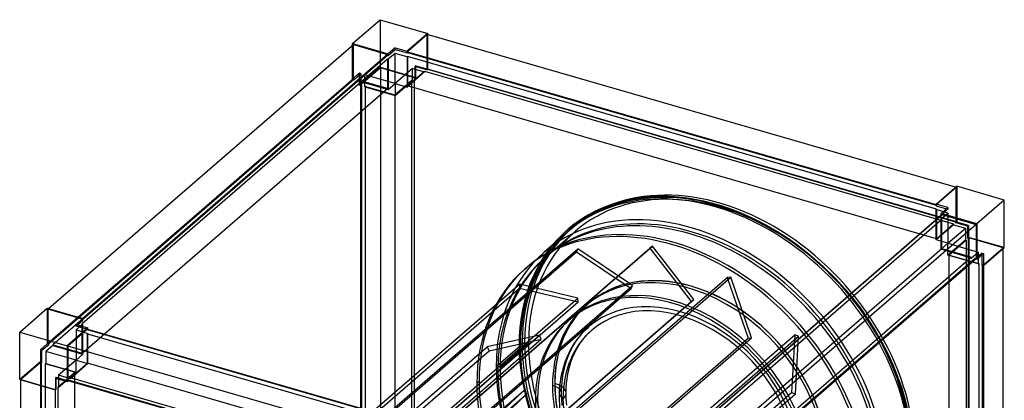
# Model space of a CAD drawing. Header units: millimetres. Extents: x -567 to 567, y -638 to 620.
# Tile 3 of 3: x -546 to 546, y 197 to 620. Entities that reach past the tile are written whole.
import ezdxf

# ---------------------------------------------------------------- set-up
doc = ezdxf.new("R2010")
doc.units = ezdxf.units.MM
doc.layers.add('MAIN-1', color=7, linetype='Continuous')
doc.layers.add('MAIN-2', color=7, linetype='Continuous')

msp = doc.modelspace()

# ---------------------------------------------------------------- linework, layer by layer
at = {"layer": 'MAIN-1'}
for p, q in [((-176.9, 593.2), (-146.4, 619.6)), ((-146.4, 619.6), (-93.6, 604.4)), ((-93.6, 604.4), (-116.5, 584.6)), ((-94.1, 603.1), (-116, 584.1)), ((492.3, 433.8), (-94.1, 603.1)), ((-93.6, 602.9), (-93.6, 604.4)), ((-514.3, 299.2), (-176, 592.1)), ((-176.9, 593.2), (-137.3, 581.8)), ((-176.9, 591.3), (-176.9, 593.2)), ((-176, 592.1), (-138.2, 581.1)), ((-138.2, 581.1), (-476.4, 288.2)), ((-476.3, 287.4), (-138.2, 580.3)), ((-138.2, 581.1), (-138.2, 580.3)), ((-138.2, 580.3), (-137.3, 580)), ((-129.7, 588.4), (-137.3, 581.8)), ((-137.3, 580), (-129.7, 586.6)), ((-137.3, 581.8), (-137.3, 580)), ((-129.7, 586.6), (-129.7, 588.4)), ((-129.7, 588.4), (-116.5, 584.6)), ((-129.7, 586.6), (-116.5, 582.8)), ((-116.5, 584.6), (-116.5, 582.8)), ((-116.5, 582.8), (-116, 583.3)), ((-116, 584.1), (-116, 583.3)), ((-116, 584.1), (470.7, 414.8)), ((-116, 583.3), (470.7, 413.9)), ((470.7, 415.1), (493.6, 434.9)), ((546.4, 419.6), (493.6, 434.9)), ((546.4, 419.6), (515.9, 393.2)), ((546.4, 366.8), (546.4, 419.6)), ((470.7, 413.3), (470.7, 415.1)), ((483.9, 411.2), (470.7, 415.1)), ((470.7, 413.3), (482.4, 409.9)), ((476.3, 404.6), (483.9, 411.2)), ((476.3, 402.9), (476.3, 404.6)), ((515.9, 393.2), (476.3, 404.6)), ((138.9, 110.6), (477.2, 403.5)), ((476.3, 402.9), (476.4, 402.9)), ((477.2, 403.5), (515, 392.6)), ((515, 392.6), (176.8, 99.7)), ((515, 392.6), (515, 354.7)), ((515.9, 393.2), (515.9, 353.6)), ((523.5, 347), (546.4, 366.8)), ((545, -208.4), (545, 365.6)), ((176.9, 61.9), (515, 354.7)), ((515.9, 353.6), (514.3, 354)), ((515.9, 353.6), (523.5, 360.2)), ((521.8, 347.5), (521.8, 358.7)), ((523.5, 360.2), (523.5, 347)), ((523.5, 347), (521.8, 347.5)), ((522.3, -239.3), (522.3, 347.3)), ((523.2, 347.1), (523.2, -239.5)), ((-546.4, 273.2), (-515.9, 299.6)), ((-515.9, 299.6), (-476.3, 288.2)), ((-476.3, 288.2), (-483.9, 281.6)), ((-482.4, 281.1), (-476.3, 286.4)), ((-476.3, 286.4), (-476.3, 288.2)), ((-546.4, 220.4), (-546.4, 273.2)), ((-546.4, 273.2), (-493.6, 258)), ((-470.7, 277.8), (-493.6, 258)), ((-471.2, 276.5), (-493.1, 257.5)), ((-483.9, 281.6), (-470.7, 277.8)), ((-471.2, 276.5), (115.2, 107.2)), ((-470.7, 276.3), (-470.7, 277.8)), ((-493.6, 258), (-493.6, 218.3)), ((-493.1, 257.5), (-493.1, 219.6)), ((93.6, 88.2), (-493.1, 257.5)), ((-546.4, 220.4), (-506.8, 208.9)), ((-545, -366.6), (-545, 220)), ((-506.8, 222.1), (-506.8, 208.9)), ((-506.8, 222.1), (-493.6, 218.3)), ((-505.8, 209.8), (-505.8, 221.9)), ((-493.6, 218.3), (-492.6, 219.2)), ((-493.1, 219.6), (93.6, 50.3)), ((-492.6, 219.2), (-492.6, 219.5)), ((-507.2, 209), (-507.2, -377.5)), ((-506.8, 208.9), (-505.8, 209.8)), ((-506.7, -377.1), (-506.7, 209.1))]:
    msp.add_line(p, q, dxfattribs=at)
at = {"layer": 'MAIN-2'}
for p, q in [((-146.4, 619.6), (-146.4, 566.8)), ((-94.1, 565.2), (-94.1, 603.1)), ((-93.6, 564.7), (-93.6, 602.9)), ((-176.9, 553.6), (-176.9, 591.3)), ((-176, 554.2), (-176, 592.1)), ((-129.7, 582.3), (-137.3, 575.7)), ((-116.5, 578.5), (-129.7, 582.3)), ((-129.7, 548.7), (-129.7, 582.3)), ((-138.2, 576), (-477.2, 282.4)), ((-137.3, 575.7), (-138.2, 576)), ((-138.2, 576), (-138.2, 543.3)), ((-137.3, 575.7), (-137.3, 542.1)), ((-116, 578.9), (-116.5, 578.5)), ((-116.5, 578.5), (-116.5, 544.9)), ((-116, 578.9), (-116, 546.2)), ((471.2, 409.4), (-116, 578.9)), ((-106.8, 568.6), (-107.8, 567.7)), ((-106.8, 568.6), (-93.6, 564.7)), ((-106.8, 555.4), (-106.8, 568.6)), ((-169.3, 560.2), (-176.9, 553.6)), ((-175.2, 553.1), (-167.6, 559.7)), ((-163.2, 558.4), (-170.8, 551.8)), ((-146.4, 566.8), (-169.3, 547)), ((-167.6, 559.7), (-169.3, 560.2)), ((-169.3, 547), (-169.3, 560.2)), ((-146, 566.1), (-167.9, 547.2)), ((-167.6, 559.7), (-167.6, 546.5)), ((-163.2, 545.2), (-163.2, 558.4)), ((-129.7, 548.7), (-163.2, 558.4)), ((-146.4, 566.8), (-106.8, 555.4)), ((-146, 566.1), (-146, -21.1)), ((-108.2, 555.2), (-146, 566.1)), ((-110.3, 565.5), (-129.7, 548.7)), ((-116.5, 544.9), (-97.1, 561.7)), ((-116, 546.2), (-97.1, 562.6)), ((-110.3, 565.5), (-97.1, 561.7)), ((-110.3, 552.3), (-110.3, 565.5)), ((-107.8, 567.7), (-107.8, 554.5)), ((-94.6, 563.9), (-107.8, 567.7)), ((-97.1, 562.6), (490.1, 393.1)), ((-97.1, 561.7), (-97.1, 562.6)), ((-94.6, 564.7), (-94.1, 565.2)), ((-94.6, 564.7), (-94.6, 563.9)), ((492.6, 395.2), (-94.6, 564.7)), ((-94.6, 563.9), (-93.6, 564.7)), ((-94.1, 565.2), (493.1, 395.7)), ((-176, 554.2), (-515, 260.6)), ((-514.2, 260.4), (-175.2, 553.9)), ((-170.8, 552.7), (-509.8, 259.1)), ((-176.9, 553.6), (-175.2, 553.1)), ((-175.2, 553.9), (-176, 554.2)), ((-175.2, 553.9), (-175.2, 553.1)), ((-138.2, 543.3), (-170.8, 552.7)), ((-170.8, 551.8), (-170.8, 552.7)), ((-170.8, 551.8), (-137.3, 542.1)), ((-169.3, 547), (-167.6, 546.5)), ((-167.9, -40), (-167.9, 547.2)), ((-167.9, 547.2), (-167.1, 546.9)), ((-167.6, 546.5), (-167.1, 546.9)), ((-167.1, 546.9), (-167.1, -40.3)), ((-137.3, 542.1), (-129.7, 548.7)), ((-130, 536.2), (-111.2, 552.6)), ((-129.7, 535.5), (-110.3, 552.3)), ((-129.7, 548.7), (-129.7, 535.5)), ((-129.7, 548.7), (-116.5, 544.9)), ((-111.2, 552.6), (-110.3, 552.3)), ((-111.2, -34.6), (-111.2, 552.6)), ((-108.7, 554.7), (-108.2, 555.2)), ((-108.7, 554.7), (-108.7, -32.4)), ((-107.8, 554.5), (-108.7, 554.7)), ((-108.2, -32), (-108.2, 555.2)), ((-107.8, 554.5), (-106.8, 555.4)), ((-477.2, 249.7), (-138.2, 543.3)), ((-162.7, 545.7), (-163.2, 545.2)), ((-163.2, 545.2), (-129.7, 535.5)), ((-162.7, 545.7), (-130, 536.2)), ((-162.7, -41.5), (-162.7, 545.7)), ((-130, 536.2), (-130, -50.9)), ((471.2, 376.7), (-116, 546.2)), ((493.1, 433.6), (471.2, 414.6)), ((493.1, 433.6), (492.3, 433.8)), ((493.1, 395.7), (493.1, 433.6)), ((493.6, 434.9), (493.6, 395.2)), ((105.6, 412.9), (113, 415.5)), ((113, 415.5), (121, 417.9)), ((121, 417.9), (135.4, 421.1)), ((135.4, 421.1), (149.6, 422.9)), ((149.6, 422.9), (162.5, 423.7)), ((162.5, 423.7), (172, 423.6)), ((172, 423.6), (181.7, 423.2)), ((181.7, 423.2), (191.6, 422.2)), ((191.6, 422.2), (201.7, 420.7)), ((201.7, 420.7), (212.2, 418.6)), ((212.2, 418.6), (222, 416.3)), ((222, 416.3), (232, 413.4)), ((81.1, 400.9), (87.7, 404.8)), ((87.7, 404.8), (91.3, 406.6)), ((91.3, 406.6), (98.5, 410)), ((98.5, 410), (105.6, 412.9)), ((232, 413.4), (244.7, 409.1)), ((244.7, 409.1), (257.2, 404.1)), ((470.7, 414.8), (471.2, 414.6)), ((470.7, 413.9), (471.2, 413.8)), ((471.2, 413.8), (470.7, 413.3)), ((470.7, 409), (471.2, 409.4)), ((470.7, 375.4), (470.7, 409)), ((483.9, 405.2), (470.7, 409)), ((471.2, 414.6), (471.2, 413.8)), ((471.2, 409.4), (471.2, 376.7)), ((483.9, 409.5), (476.3, 402.9)), ((476.3, 398.6), (483.9, 405.2)), ((482.4, 409.9), (483.9, 409.5)), ((483.9, 411.2), (483.9, 409.5)), ((483.9, 405.2), (483.9, 371.6)), ((67.9, 391.9), (74.3, 396.6)), ((74.3, 396.6), (81.1, 400.9)), ((477.2, 402.7), (138.2, 109.1)), ((138.2, 104.7), (477.2, 398.3)), ((257.2, 404.1), (269.7, 398.4)), ((269.7, 398.4), (281.9, 392.1)), ((477.2, 398.3), (476.3, 398.6)), ((476.3, 365), (476.3, 398.6)), ((476.4, 402.9), (477.2, 402.7)), ((477.2, 402.7), (477.2, 403.5)), ((477.2, 365.6), (477.2, 398.3)), ((492.6, 395.2), (493.1, 395.7)), ((492.6, 394.4), (492.6, 395.2)), ((493.6, 395.2), (492.6, 394.4)), ((505.8, 390.6), (492.6, 394.4)), ((506.8, 391.4), (493.6, 395.2)), ((62.1, 384.5), (35.3, 361.3)), ((38.6, 357.5), (70.1, 384.8)), ((49.6, 375), (59.6, 384.9)), ((59.6, 384.9), (61.8, 386.9)), ((61.8, 386.9), (67.9, 391.9)), ((66.8, 388.6), (64.1, 386.2)), ((281.9, 392.1), (293.8, 385.2)), ((293.8, 385.2), (305.6, 377.7)), ((490.1, 392.2), (470.7, 375.4)), ((471.2, 376.7), (490.1, 393.1)), ((483.9, 371.6), (503.3, 388.4)), ((490.1, 393.1), (490.1, 392.2)), ((490.1, 392.2), (503.3, 388.4)), ((503.3, 388.4), (503.3, 375.2)), ((505.8, 390.6), (506.8, 391.4)), ((505.8, 377.4), (505.8, 390.6)), ((506.8, 391.4), (506.8, 378.2)), ((40.6, 364), (49.6, 375)), ((305.6, 377.7), (317.2, 369.5)), ((483.9, 371.6), (470.7, 375.4)), ((483.9, 371.6), (476.3, 365)), ((503.3, 375.2), (483.9, 358.4)), ((483.9, 358.4), (483.9, 371.6)), ((483.9, 371.6), (517.5, 361.9)), ((504.2, 374.9), (485.3, 358.6)), ((503.3, 375.2), (504.2, 374.9)), ((504.2, 374.9), (504.2, -212.2)), ((506.8, 378.2), (505.8, 377.4)), ((506.7, 377.1), (505.8, 377.4)), ((507.2, 377.5), (506.7, 377.1)), ((506.7, -210.1), (506.7, 377.1)), ((546.4, 366.8), (506.8, 378.2)), ((507.2, 377.5), (507.2, -209.6)), ((545, 366.6), (507.2, 377.5)), ((-283.4, 54.6), (71.6, 362)), ((-281.9, 58.2), (73.1, 365.6)), ((-202, 58.8), (153, 366.3)), ((-198.9, 61), (156.1, 368.4)), ((37.6, 359.9), (40.6, 364)), ((73.1, 365.6), (71.6, 362)), ((71.6, 362), (132.2, 321.3)), ((133.7, 324.9), (73.1, 365.6)), ((477.2, 365.6), (138.2, 72.1)), ((156.1, 368.4), (153, 366.3)), ((153, 366.3), (198.9, 307.1)), ((202, 309.2), (156.1, 368.4)), ((317.2, 369.5), (330.7, 358.8)), ((509.8, 355.3), (476.3, 365)), ((509.8, 356.2), (477.2, 365.6)), ((509.8, 355.3), (517.5, 361.9)), ((521.8, 360.7), (514.2, 354.1)), ((517.5, 361.9), (517.5, 348.7)), ((521.8, 358.7), (521.8, 360.7)), ((521.8, 360.7), (523.5, 360.2)), ((523.2, 347.7), (545, 366.6)), ((545, 365.6), (545, 366.6)), ((30, 347.7), (37.6, 359.9)), ((170.8, 62.6), (509.8, 356.2)), ((514.2, 354.9), (175.2, 61.4)), ((330.7, 358.8), (345.4, 346)), ((517.5, 348.7), (483.9, 358.4)), ((485.3, 358.6), (518, 349.2)), ((485.3, -228.6), (485.3, 358.6)), ((509.8, 356.2), (509.8, 355.3)), ((515, 354.7), (514.2, 354.9)), ((514.2, 354.1), (514.2, 354.9)), ((514.3, 354), (514.2, 354.1)), ((13.8, 342.7), (16.3, 344.9)), ((23.4, 334.5), (30, 347.7)), ((345.4, 346), (359.1, 332.4)), ((517.5, 348.7), (518, 349.2)), ((518, 349.2), (518, -238)), ((522.3, 347.9), (521.8, 347.5)), ((522.3, 347.3), (522.3, 347.9)), ((522.3, 347.9), (523.2, 347.7)), ((523.2, 347.7), (523.2, 347.1)), ((-116.3, 26.3), (238.7, 333.7)), ((-112.3, 26.7), (242.7, 334.1)), ((18.4, 321.9), (21.4, 329.9)), ((21.4, 329.9), (23.4, 334.5)), ((242.7, 334.1), (238.7, 333.7)), ((238.7, 333.7), (262, 266.4)), ((266, 266.7), (242.7, 334.1)), ((359.1, 332.4), (369.6, 320.9)), ((-346.8, 18.8), (8.2, 326.2)), ((-346.6, 14.4), (8.4, 321.8)), ((-222.8, 13.8), (132.2, 321.3)), ((-221.3, 17.4), (133.7, 324.9)), ((8.2, 326.2), (8.4, 321.8)), ((73.1, 310.9), (8.2, 326.2)), ((8.4, 321.8), (73.3, 306.5)), ((15.8, 313.6), (18.4, 321.9)), ((132.2, 321.3), (133.7, 324.9)), ((199, 323.9), (199, 323.9)), ((369.6, 320.9), (378.9, 309.7)), ((-281.9, 3.4), (73.1, 310.9)), ((-281.7, -1), (73.3, 306.5)), ((-156.1, -0.4), (198.9, 307.1)), ((-153, 1.8), (202, 309.2)), ((13.5, 304.9), (15.8, 313.6)), ((73.3, 306.5), (73.1, 310.9)), ((198.9, 307.1), (202, 309.2)), ((378.9, 309.7), (387.8, 298.1)), ((-515.9, 299.6), (-515.9, 260)), ((-515, 298.5), (-514.3, 299.2)), ((-477.2, 287.6), (-515, 298.5)), ((-515, 298.5), (-515, 260.6)), ((10.1, 287.1), (11.6, 295.9)), ((11.6, 295.9), (13.5, 304.9)), ((81.9, 302.5), (82, 302.5)), ((84.5, 304.7), (84.4, 304.6)), ((387.8, 298.1), (396, 286.1)), ((-476.4, 288.2), (-477.2, 287.6)), ((-477.2, 286.7), (-477.2, 287.6)), ((-477.2, 286.7), (-476.3, 287.4)), ((-476.3, 286.4), (-477.2, 286.7)), ((9.1, 277.9), (10.1, 287.1)), ((62.9, 286), (65.4, 288.2)), ((396, 286.1), (403.6, 274.1)), ((-476.3, 282.1), (-483.9, 275.5)), ((-483.9, 281.6), (-483.9, 279.8)), ((-483.9, 279.8), (-482.4, 281.1)), ((-470.7, 276), (-483.9, 279.8)), ((-483.9, 275.5), (-470.7, 271.7)), ((-483.9, 275.5), (-483.9, 242)), ((-477.2, 282.4), (-476.3, 282.1)), ((-477.2, 249.7), (-477.2, 282.4)), ((-476.3, 248.6), (-476.3, 282.1)), ((-471.2, 275.6), (-471.2, 276.5)), ((-471.2, 275.6), (-470.7, 276)), ((116, 106.1), (-471.2, 275.6)), ((-470.7, 276), (-470.7, 276.3)), ((8.5, 268.5), (9.1, 277.9)), ((78.4, 272.2), (83.8, 277.6)), ((82.1, 268.8), (87.2, 273.9)), ((83.8, 277.6), (85.1, 278.7)), ((87.2, 273.9), (88.3, 275)), ((403.6, 274.1), (410.6, 261.8)), ((-470.7, 271.7), (-471.2, 271.3)), ((-471.2, 238.6), (-471.2, 271.3)), ((-471.2, 271.3), (116, 101.8)), ((-470.7, 238.1), (-470.7, 271.7)), ((-324.6, -37.7), (30.4, 269.7)), ((-322.6, -42.1), (32.4, 265.3)), ((-93, -41.1), (262, 266.4)), ((-89, -40.7), (266, 266.7)), ((-41.2, -37.4), (313.8, 270.1)), ((-36.9, -38.9), (318.1, 268.6)), ((30.4, 269.7), (-27.4, 256.9)), ((-25.5, 252.5), (32.4, 265.3)), ((8.2, 258.9), (8.5, 268.5)), ((32.4, 265.3), (30.4, 269.7)), ((67.5, 257.1), (71.7, 263.8)), ((71.7, 263.8), (73.4, 266.1)), ((73.4, 266.1), (78.4, 272.2)), ((75.8, 261), (77.4, 263.1)), ((77.4, 263.1), (82.1, 268.8)), ((262, 266.4), (266, 266.7)), ((313.8, 270.1), (310.4, 206.2)), ((318.1, 268.6), (313.8, 270.1)), ((314.7, 204.7), (318.1, 268.6)), ((-515.9, 260), (-523.5, 253.4)), ((-521.8, 252.9), (-523.5, 253.4)), ((-523.5, 253.4), (-523.5, 240.2)), ((-521.8, 252.9), (-514.2, 259.5)), ((-521.8, 239.7), (-521.8, 252.9)), ((-509.8, 258.2), (-517.5, 251.6)), ((-517.5, 251.6), (-517.5, 238.4)), ((-483.9, 242), (-517.5, 251.6)), ((-515.9, 260), (-514.2, 259.5)), ((-515, 260.6), (-514.2, 260.4)), ((-514.2, 259.5), (-514.2, 260.4)), ((-509.8, 259.1), (-509.8, 258.2)), ((-509.8, 259.1), (-477.2, 249.7)), ((-509.8, 258.2), (-476.3, 248.6)), ((-382.4, -50.5), (-27.4, 256.9)), ((-380.5, -54.9), (-25.5, 252.5)), ((-27.4, 256.9), (-25.5, 252.5)), ((-17.5, 234.8), (9.2, 258)), ((18.3, 260.9), (-13.2, 233.6)), ((8.5, 247.6), (8.2, 258.9)), ((11.2, 259.7), (14, 262.1)), ((63.8, 249.6), (67.5, 257.1)), ((68.3, 247.6), (71.9, 254.6)), ((71.9, 254.6), (75.8, 261)), ((410.6, 261.8), (417, 249.4)), ((-483.9, 242), (-503.3, 225.2)), ((-483.9, 242), (-476.3, 248.6)), ((-483.9, 228.8), (-483.9, 242)), ((-483.9, 242), (-470.7, 238.1)), ((9.4, 236.1), (8.5, 247.6)), ((59.4, 237.6), (60.9, 242.4)), ((60.9, 242.4), (62.6, 247)), ((62.6, 247), (63.8, 249.6)), ((64.2, 236.2), (65.6, 240.8)), ((65.6, 240.8), (67.3, 245.1)), ((67.3, 245.1), (68.3, 247.6)), ((417, 249.4), (422.7, 237)), ((-523.5, 240.2), (-546.4, 220.4)), ((-523.2, 239.5), (-545, 220.6)), ((-523.5, 240.2), (-521.8, 239.7)), ((-522.3, 239.3), (-523.2, 239.5)), ((-523.2, 239.5), (-523.2, -347.7)), ((-522.3, 239.3), (-521.8, 239.7)), ((-522.3, -347.9), (-522.3, 239.3)), ((-517.5, 238.4), (-518, 238)), ((-485.3, 228.6), (-518, 238)), ((-518, 238), (-518, -349.2)), ((-517.5, 238.4), (-483.9, 228.8)), ((-490.1, 222.2), (-471.2, 238.6)), ((-490.1, 221.4), (-470.7, 238.1)), ((116, 69.1), (-471.2, 238.6)), ((11.6, 220), (9.4, 236.1)), ((56.9, 227.3), (58.1, 232.6)), ((58.1, 232.6), (59.4, 237.6)), ((61.9, 226.4), (62.9, 231.4)), ((62.9, 231.4), (64.2, 236.2)), ((422.7, 237), (428, 224)), ((-545, 220.6), (-507.2, 209.6)), ((-545, 220), (-545, 220.6)), ((-505.8, 223), (-506.8, 222.1)), ((-505.8, 223), (-492.6, 219.2)), ((-505.8, 221.9), (-505.8, 223)), ((-504.2, 212.2), (-485.3, 228.6)), ((-503.3, 212), (-483.9, 228.8)), ((-503.3, 225.2), (-503.3, 212)), ((-490.1, 221.4), (-503.3, 225.2)), ((-493.1, 219.6), (-492.6, 220.1)), ((-492.6, 220.1), (94.6, 50.6)), ((-492.6, 219.5), (-492.6, 220.1)), ((-490.1, 222.2), (-490.1, 221.4)), ((97.1, 52.7), (-490.1, 222.2)), ((-485.3, -358.6), (-485.3, 228.6)), ((15.6, 200.4), (11.6, 220)), ((55.5, 216.7), (56.1, 222.1)), ((56.1, 222.1), (56.9, 227.3)), ((60.5, 216.3), (61.1, 221.4)), ((61.1, 221.4), (61.9, 226.4)), ((428, 224), (432.5, 211)), ((-507.2, 209.6), (-506.7, 210.1)), ((-507.2, 209.6), (-507.2, 209)), ((-506.7, 210.1), (-505.8, 209.8)), ((-506.7, 209.1), (-506.7, 210.1)), ((-504.2, 212.2), (-504.2, -374.9)), ((-503.3, 212), (-504.2, 212.2)), ((-274.6, -40.8), (13.2, 208.5)), ((-36.5, 218.4), (-39, 216.2)), ((13.2, 208.5), (-27.6, 169.8)), ((16.6, 204.8), (13.2, 208.5)), ((45, 214), (45, 213.9)), ((55, 205.3), (55.1, 211.1)), ((55.1, 211.1), (55.5, 216.7)), ((60, 205.3), (60.1, 210.9)), ((60.1, 210.9), (60.5, 216.3)), ((432.5, 211), (436.4, 198)), ((-258.4, -33.4), (16.6, 204.8)), ((-44.6, -101.3), (310.4, 206.2)), ((-40.3, -102.7), (314.7, 204.7)), ((-24.3, 166.1), (16.6, 204.8)), ((21.4, 180.4), (15.6, 200.4)), ((25.9, 197.5), (28.4, 199.6)), ((55.2, 198.6), (55, 205.3)), ((55.7, 191.6), (55.2, 198.6)), ((60.1, 198.8), (60, 205.3)), ((60.7, 192), (60.1, 198.8)), ((310.4, 206.2), (314.7, 204.7)), ((436.4, 198), (439.5, 185.1))]:
    msp.add_line(p, q, dxfattribs=at)
for centre, major_axis, ratio, start_param, end_param in [((226.8, 196.4), (165, -190.5), 0.75, 0.713724, 3.141533), ((227.8, 197.2), (163.7, -189), 0.75, 0.713724, 3.141593), ((230.5, 199.6), (163.7, -189), 0.75, 0.713724, 3.141593), ((225.8, 195.5), (-163.7, 189), 0.75, -2.427868, 0), ((230.5, 199.6), (-160.4, 185.2), 0.75, -2.427868, 0), ((196.5, 170.2), (160.4, -185.2), 0.75, 0.713724, 3.855317), ((196.5, 170.2), (160.4, -185.2), 0.75, 0.713724, 3.855317), ((199, 172.3), (-163.7, 189), 0.75, -2.427868, 0), ((199, 172.3), (-160.4, 185.2), 0.75, -2.427868, 0), ((177.5, 153.7), (-163.7, 189), 0.75, -2.427868, 0), ((180, 155.9), (163.7, -189), 0.75, 0.713724, 3.141593), ((226.8, 196.4), (165, -190.5), 0.75, -3.141593, -2.427868), ((225.8, 195.5), (-163.7, 189), 0.75, 0, 0.713724), ((227.8, 197.2), (163.7, -189), 0.75, -3.141592, -2.427868), ((230.5, 199.6), (163.7, -189), 0.75, -3.141592, -2.427868), ((230.5, 199.6), (-160.4, 185.2), 0.75, 0, 0.713724), ((199, 172.3), (-163.7, 189), 0.75, 0, 0.713724), ((199, 172.3), (-160.4, 185.2), 0.75, 0, 0.713724), ((177.5, 153.7), (-163.7, 189), 0.75, 0, 0.713724), ((180, 155.9), (163.7, -189), 0.75, -3.141592, -2.427868), ((196.5, 170.2), (114.6, -132.3), 0.75, 0.713724, 3.141593), ((196.5, 170.2), (114.6, -132.3), 0.75, 0.713724, 3.141593), ((199, 172.3), (-114.6, 132.3), 0.75, -0.857072, 0), ((199, 172.4), (114.6, -132.3), 0.75, 2.284521, 3.141593), ((177.5, 153.7), (114.6, -132.3), 0.75, 0.713724, 3.141593), ((180, 155.9), (-114.6, 132.3), 0.75, -2.427868, 0), ((199, 172.4), (114.6, -132.3), 0.75, 0.713724, 2.284521), ((199, 172.3), (-114.6, 132.3), 0.75, -3.141592, -0.857072), ((186.5, 161.6), (101.5, -117.2), 0.75, 0.713724, 3.141533), ((199, 172.3), (-114.6, 132.3), 0.75, 0, 2.284521), ((196.5, 170.2), (114.6, -132.3), 0.75, -3.141592, -2.427868), ((196.5, 170.2), (114.6, -132.3), 0.75, -3.141592, -2.427868), ((199, 172.4), (114.6, -132.3), 0.75, -3.141592, -2.427868), ((186.5, 161.6), (98.2, -113.4), 0.75, 0.713724, 3.141533), ((177.5, 153.7), (114.6, -132.3), 0.75, -3.141592, -2.427868), ((180, 155.9), (-114.6, 132.3), 0.75, 0, 0.713724), ((186.5, 161.6), (101.5, -117.2), 0.75, 3.141533, 3.855317), ((186.5, 161.6), (98.2, -113.4), 0.75, 3.141533, 3.855317), ((10.2, 258.9), (-2, 0), 0.5, -0.523599, 1.047198), ((10.2, 258.9), (-2, 0), 0.5, -2.094395, -0.523599), ((226.8, 196.4), (165, -190.5), 0.75, -2.427868, -0.000059), ((225.8, 195.5), (-163.7, 189), 0.75, 0.713724, 3.141593), ((227.8, 197.2), (163.7, -189), 0.75, -2.427868, 0), ((230.5, 199.6), (163.7, -189), 0.75, -2.427868, 0), ((230.5, 199.6), (-160.4, 185.2), 0.75, 0.713724, 3.141593), ((199, 172.3), (-163.7, 189), 0.75, 0.713724, 3.141593), ((196.5, 170.2), (160.4, -185.2), 0.75, -2.427868, 0.713724), ((199, 172.3), (-160.4, 185.2), 0.75, 0.713724, 3.141593), ((177.5, 153.7), (-163.7, 189), 0.75, 0.713724, 3.141593), ((180, 155.9), (163.7, -189), 0.75, -2.427868, 0), ((196.5, 170.2), (114.6, -132.3), 0.75, -2.427868, -0.000448), ((35, 205.3), (-20, 0), 0.5, 2.617994, 4.18779), ((196.5, 170.2), (114.6, -132.3), 0.75, -2.427868, 0), ((35, 205.3), (-25, 0), 0.5, 2.617994, 4.18879), ((199, 172.4), (114.6, -132.3), 0.75, -2.427868, -0.857072), ((177.5, 153.7), (114.6, -132.3), 0.75, -2.427868, 0), ((180, 155.9), (-114.6, 132.3), 0.75, 0.713724, 3.141593), ((186.5, 161.6), (101.5, -117.2), 0.75, -2.427868, -0.000059), ((186.5, 161.6), (98.2, -113.4), 0.75, -2.427868, -0.000059)]:
    msp.add_ellipse(centre, major_axis=major_axis, ratio=ratio, start_param=start_param, end_param=end_param, dxfattribs=at)

doc.saveas('drawing.dxf')
